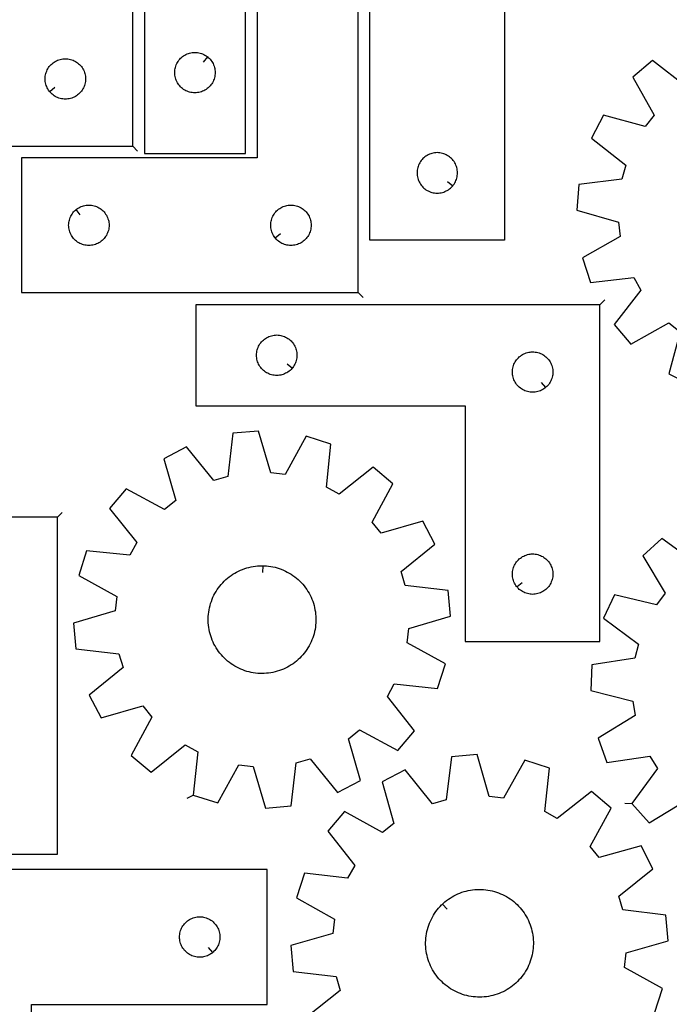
# Model space of a CAD drawing. Header units: millimetres. Extents: x 7 to 1243, y 7 to 1755.
# Tile 7 of 16: x 258 to 548, y 883 to 1321. Entities that reach past the tile are written whole.
import ezdxf

# ---------------------------------------------------------------- set-up
doc = ezdxf.new("R2010")
doc.units = ezdxf.units.MM
doc.layers.add('CUT', color=7, linetype='CONTINUOUS', true_color=0x000000)
doc.layers.add('LEADIN', color=1, linetype='CONTINUOUS', true_color=0xff0000)

msp = doc.modelspace()

# ---------------------------------------------------------------- linework, layer by layer
at = {"layer": 'CUT'}
for points in [[(308.814852, 1265.069971), (308.814852, 1445.069971), (263.814852, 1445.069971), (263.814852, 1325.069971), (158.814852, 1325.069971), (158.814852, 1265.069971)], [(314.019795, 1441.879552), (314.019795, 1261.879552), (359.019795, 1261.879552), (359.019795, 1381.879552), (464.019795, 1381.879552), (464.019795, 1441.879552)], [(409.290499, 1199.891748), (409.290499, 1379.891748), (364.290499, 1379.891748), (364.290499, 1259.891748), (259.290499, 1259.891748), (259.290499, 1199.891748)], [(414.46932, 1373.220799), (594.46932, 1373.220799), (594.46932, 1328.220799), (474.46932, 1328.220799), (474.46932, 1223.220799), (414.46932, 1223.220799)], [(342.226278, 1304.832921), (342.453907, 1304.64611), (342.883756, 1304.243513), (343.286353, 1303.813664), (343.659975, 1303.358404), (344.003021, 1302.879684), (344.314024, 1302.379552), (344.59165, 1301.86015), (344.834711, 1301.323702), (345.042166, 1300.772507), (345.213127, 1300.208923), (345.346862, 1299.635364), (345.442799, 1299.054287), (345.500525, 1298.46818), (345.519795, 1297.879552), (345.500525, 1297.290923), (345.442799, 1296.704816), (345.346862, 1296.123739), (345.213127, 1295.55018), (345.042166, 1294.986596), (344.834711, 1294.435401), (344.59165, 1293.898953), (344.314024, 1293.379552), (344.003021, 1292.879419), (343.659975, 1292.400699), (343.286353, 1291.945439), (342.883756, 1291.51559), (342.453907, 1291.112993), (341.998648, 1290.739371), (341.519927, 1290.396325), (341.019795, 1290.085323), (340.500393, 1289.807697), (339.963946, 1289.564636), (339.41275, 1289.35718), (338.849166, 1289.186219), (338.275608, 1289.052484), (337.694531, 1288.956548), (337.108423, 1288.898821), (336.519795, 1288.879552), (335.931167, 1288.898821), (335.345059, 1288.956548), (334.763982, 1289.052484), (334.190424, 1289.186219), (333.62684, 1289.35718), (333.075644, 1289.564636), (332.539197, 1289.807697), (332.019795, 1290.085323), (331.519663, 1290.396325), (331.040942, 1290.739371), (330.585683, 1291.112993), (330.155834, 1291.51559), (329.753237, 1291.945439), (329.379615, 1292.400699), (329.036568, 1292.879419), (328.725566, 1293.379552), (328.44794, 1293.898953), (328.204879, 1294.435401), (327.997424, 1294.986596), (327.826462, 1295.55018), (327.692727, 1296.123739), (327.596791, 1296.704816), (327.539065, 1297.290923), (327.519795, 1297.879552), (327.539065, 1298.46818), (327.596791, 1299.054287), (327.692727, 1299.635364), (327.826462, 1300.208923), (327.997424, 1300.772507), (328.204879, 1301.323702), (328.44794, 1301.86015), (328.725566, 1302.379552), (329.036568, 1302.879684), (329.379615, 1303.358404), (329.753237, 1303.813664), (330.155834, 1304.243513), (330.585683, 1304.64611), (331.040942, 1305.019732), (331.519663, 1305.362778), (332.019795, 1305.67378), (332.539197, 1305.951406), (333.075644, 1306.194467), (333.62684, 1306.401923), (334.190424, 1306.572884), (334.763982, 1306.706619), (335.345059, 1306.802555), (335.931167, 1306.860282), (336.519795, 1306.879552), (337.108423, 1306.860282), (337.694531, 1306.802555), (338.275608, 1306.706619), (338.849166, 1306.572884), (339.41275, 1306.401923), (339.963946, 1306.194467), (340.500393, 1305.951406), (341.019795, 1305.67378), (341.519927, 1305.362778), (341.998648, 1305.019732)], [(271.861483, 1289.363488), (271.674672, 1289.591118), (271.331626, 1290.069839), (271.020623, 1290.569971), (270.742997, 1291.089373), (270.499936, 1291.62582), (270.292481, 1292.177016), (270.12152, 1292.740599), (269.987785, 1293.314158), (269.891848, 1293.895235), (269.834122, 1294.481343), (269.814852, 1295.069971), (269.834122, 1295.658599), (269.891848, 1296.244707), (269.987785, 1296.825784), (270.12152, 1297.399342), (270.292481, 1297.962926), (270.499936, 1298.514122), (270.742997, 1299.050569), (271.020623, 1299.569971), (271.331626, 1300.070103), (271.674672, 1300.548824), (272.048294, 1301.004083), (272.450891, 1301.433932), (272.88074, 1301.836529), (273.335999, 1302.210151), (273.81472, 1302.553197), (274.314852, 1302.864199), (274.834254, 1303.141825), (275.370701, 1303.384887), (275.921897, 1303.592342), (276.485481, 1303.763303), (277.059039, 1303.897038), (277.640116, 1303.992975), (278.226224, 1304.050701), (278.814852, 1304.069971), (279.40348, 1304.050701), (279.989588, 1303.992975), (280.570665, 1303.897038), (281.144223, 1303.763303), (281.707807, 1303.592342), (282.259003, 1303.384887), (282.79545, 1303.141825), (283.314852, 1302.864199), (283.814984, 1302.553197), (284.293705, 1302.210151), (284.748964, 1301.836529), (285.178813, 1301.433932), (285.58141, 1301.004083), (285.955032, 1300.548824), (286.298079, 1300.070103), (286.609081, 1299.569971), (286.886707, 1299.050569), (287.129768, 1298.514122), (287.337223, 1297.962926), (287.508185, 1297.399342), (287.64192, 1296.825784), (287.737856, 1296.244707), (287.795582, 1295.658599), (287.814852, 1295.069971), (287.795582, 1294.481343), (287.737856, 1293.895235), (287.64192, 1293.314158), (287.508185, 1292.740599), (287.337223, 1292.177016), (287.129768, 1291.62582), (286.886707, 1291.089373), (286.609081, 1290.569971), (286.298079, 1290.069839), (285.955032, 1289.591118), (285.58141, 1289.135858), (285.178813, 1288.70601), (284.748964, 1288.303413), (284.293705, 1287.929791), (283.814984, 1287.586744), (283.314852, 1287.275742), (282.79545, 1286.998116), (282.259003, 1286.755055), (281.707807, 1286.5476), (281.144223, 1286.376638), (280.570665, 1286.242903), (279.989588, 1286.146967), (279.40348, 1286.08924), (278.814852, 1286.069971), (278.226224, 1286.08924), (277.640116, 1286.146967), (277.059039, 1286.242903), (276.485481, 1286.376638), (275.921897, 1286.5476), (275.370701, 1286.755055), (274.834254, 1286.998116), (274.314852, 1287.275742), (273.81472, 1287.586744), (273.335999, 1287.929791), (272.88074, 1288.303413), (272.450891, 1288.70601), (272.048294, 1289.135858)], [(451.422689, 1247.514317), (451.6095, 1247.741946), (451.952546, 1248.220667), (452.263549, 1248.720799), (452.541175, 1249.240201), (452.784236, 1249.776648), (452.991691, 1250.327844), (453.162652, 1250.891428), (453.296387, 1251.464986), (453.392324, 1252.046064), (453.45005, 1252.632171), (453.46932, 1253.220799), (453.45005, 1253.809427), (453.392324, 1254.395535), (453.296387, 1254.976612), (453.162652, 1255.550171), (452.991691, 1256.113755), (452.784236, 1256.66495), (452.541175, 1257.201398), (452.263549, 1257.720799), (451.952546, 1258.220931), (451.6095, 1258.699652), (451.235878, 1259.154912), (450.833281, 1259.58476), (450.403432, 1259.987358), (449.948173, 1260.360979), (449.469452, 1260.704026), (448.96932, 1261.015028), (448.449918, 1261.292654), (447.913471, 1261.535715), (447.362275, 1261.74317), (446.798691, 1261.914132), (446.225133, 1262.047867), (445.644056, 1262.143803), (445.057948, 1262.20153), (444.46932, 1262.220799), (443.880692, 1262.20153), (443.294584, 1262.143803), (442.713507, 1262.047867), (442.139949, 1261.914132), (441.576365, 1261.74317), (441.025169, 1261.535715), (440.488722, 1261.292654), (439.96932, 1261.015028), (439.469188, 1260.704026), (438.990467, 1260.360979), (438.535208, 1259.987358), (438.105359, 1259.58476), (437.702762, 1259.154912), (437.32914, 1258.699652), (436.986093, 1258.220931), (436.675091, 1257.720799), (436.397465, 1257.201398), (436.154404, 1256.66495), (435.946949, 1256.113755), (435.775988, 1255.550171), (435.642252, 1254.976612), (435.546316, 1254.395535), (435.48859, 1253.809427), (435.46932, 1253.220799), (435.48859, 1252.632171), (435.546316, 1252.046064), (435.642252, 1251.464986), (435.775988, 1250.891428), (435.946949, 1250.327844), (436.154404, 1249.776648), (436.397465, 1249.240201), (436.675091, 1248.720799), (436.986093, 1248.220667), (437.32914, 1247.741946), (437.702762, 1247.286687), (438.105359, 1246.856838), (438.535208, 1246.454241), (438.990467, 1246.080619), (439.469188, 1245.737573), (439.96932, 1245.426571), (440.488722, 1245.148945), (441.025169, 1244.905884), (441.576365, 1244.698428), (442.139949, 1244.527467), (442.713507, 1244.393732), (443.294584, 1244.297796), (443.880692, 1244.240069), (444.46932, 1244.220799), (445.057948, 1244.240069), (445.644056, 1244.297796), (446.225133, 1244.393732), (446.798691, 1244.527467), (447.362275, 1244.698428), (447.913471, 1244.905884), (448.449918, 1245.148945), (448.96932, 1245.426571), (449.469452, 1245.737573), (449.948173, 1246.080619), (450.403432, 1246.454241), (450.833281, 1246.856838), (451.235878, 1247.286687)], [(283.584016, 1236.845117), (283.811646, 1237.031928), (284.290367, 1237.374975), (284.790499, 1237.685977), (285.309901, 1237.963603), (285.846348, 1238.206664), (286.397544, 1238.414119), (286.961128, 1238.585081), (287.534686, 1238.718816), (288.115763, 1238.814752), (288.701871, 1238.872478), (289.290499, 1238.891748), (289.879127, 1238.872478), (290.465235, 1238.814752), (291.046312, 1238.718816), (291.61987, 1238.585081), (292.183454, 1238.414119), (292.73465, 1238.206664), (293.271097, 1237.963603), (293.790499, 1237.685977), (294.290631, 1237.374975), (294.769352, 1237.031928), (295.224611, 1236.658306), (295.65446, 1236.255709), (296.057057, 1235.82586), (296.430679, 1235.370601), (296.773726, 1234.89188), (297.084728, 1234.391748), (297.362354, 1233.872346), (297.605415, 1233.335899), (297.81287, 1232.784703), (297.983831, 1232.22112), (298.117567, 1231.647561), (298.213503, 1231.066484), (298.271229, 1230.480376), (298.290499, 1229.891748), (298.271229, 1229.30312), (298.213503, 1228.717012), (298.117567, 1228.135935), (297.983831, 1227.562377), (297.81287, 1226.998793), (297.605415, 1226.447597), (297.362354, 1225.91115), (297.084728, 1225.391748), (296.773726, 1224.891616), (296.430679, 1224.412895), (296.057057, 1223.957636), (295.65446, 1223.527787), (295.224611, 1223.12519), (294.769352, 1222.751568), (294.290631, 1222.408522), (293.790499, 1222.097519), (293.271097, 1221.819893), (292.73465, 1221.576832), (292.183454, 1221.369377), (291.61987, 1221.198416), (291.046312, 1221.064681), (290.465235, 1220.968744), (289.879127, 1220.911018), (289.290499, 1220.891748), (288.701871, 1220.911018), (288.115763, 1220.968744), (287.534686, 1221.064681), (286.961128, 1221.198416), (286.397544, 1221.369377), (285.846348, 1221.576832), (285.309901, 1221.819893), (284.790499, 1222.097519), (284.290367, 1222.408522), (283.811646, 1222.751568), (283.356387, 1223.12519), (282.926538, 1223.527787), (282.523941, 1223.957636), (282.150319, 1224.412895), (281.807273, 1224.891616), (281.49627, 1225.391748), (281.218644, 1225.91115), (280.975583, 1226.447597), (280.768128, 1226.998793), (280.597167, 1227.562377), (280.463432, 1228.135935), (280.367495, 1228.717012), (280.309769, 1229.30312), (280.290499, 1229.891748), (280.309769, 1230.480376), (280.367495, 1231.066484), (280.463432, 1231.647561), (280.597167, 1232.22112), (280.768128, 1232.784703), (280.975583, 1233.335899), (281.218644, 1233.872346), (281.49627, 1234.391748), (281.807273, 1234.89188), (282.150319, 1235.370601), (282.523941, 1235.82586), (282.926538, 1236.255709), (283.356387, 1236.658306)], [(372.33713, 1224.185266), (372.150319, 1224.412895), (371.807273, 1224.891616), (371.49627, 1225.391748), (371.218644, 1225.91115), (370.975583, 1226.447597), (370.768128, 1226.998793), (370.597167, 1227.562377), (370.463432, 1228.135935), (370.367495, 1228.717012), (370.309769, 1229.30312), (370.290499, 1229.891748), (370.309769, 1230.480376), (370.367495, 1231.066484), (370.463432, 1231.647561), (370.597167, 1232.22112), (370.768128, 1232.784703), (370.975583, 1233.335899), (371.218644, 1233.872346), (371.49627, 1234.391748), (371.807273, 1234.89188), (372.150319, 1235.370601), (372.523941, 1235.82586), (372.926538, 1236.255709), (373.356387, 1236.658306), (373.811646, 1237.031928), (374.290367, 1237.374975), (374.790499, 1237.685977), (375.309901, 1237.963603), (375.846348, 1238.206664), (376.397544, 1238.414119), (376.961128, 1238.585081), (377.534686, 1238.718816), (378.115763, 1238.814752), (378.701871, 1238.872478), (379.290499, 1238.891748), (379.879127, 1238.872478), (380.465235, 1238.814752), (381.046312, 1238.718816), (381.61987, 1238.585081), (382.183454, 1238.414119), (382.73465, 1238.206664), (383.271097, 1237.963603), (383.790499, 1237.685977), (384.290631, 1237.374975), (384.769352, 1237.031928), (385.224611, 1236.658306), (385.65446, 1236.255709), (386.057057, 1235.82586), (386.430679, 1235.370601), (386.773726, 1234.89188), (387.084728, 1234.391748), (387.362354, 1233.872346), (387.605415, 1233.335899), (387.81287, 1232.784703), (387.983831, 1232.22112), (388.117567, 1231.647561), (388.213503, 1231.066484), (388.271229, 1230.480376), (388.290499, 1229.891748), (388.271229, 1229.30312), (388.213503, 1228.717012), (388.117567, 1228.135935), (387.983831, 1227.562377), (387.81287, 1226.998793), (387.605415, 1226.447597), (387.362354, 1225.91115), (387.084728, 1225.391748), (386.773726, 1224.891616), (386.430679, 1224.412895), (386.057057, 1223.957636), (385.65446, 1223.527787), (385.224611, 1223.12519), (384.769352, 1222.751568), (384.290631, 1222.408522), (383.790499, 1222.097519), (383.271097, 1221.819893), (382.73465, 1221.576832), (382.183454, 1221.369377), (381.61987, 1221.198416), (381.046312, 1221.064681), (380.465235, 1220.968744), (379.879127, 1220.911018), (379.290499, 1220.891748), (378.701871, 1220.911018), (378.115763, 1220.968744), (377.534686, 1221.064681), (376.961128, 1221.198416), (376.397544, 1221.369377), (375.846348, 1221.576832), (375.309901, 1221.819893), (374.790499, 1222.097519), (374.290367, 1222.408522), (373.811646, 1222.751568), (373.356387, 1223.12519), (372.926538, 1223.527787), (372.523941, 1223.957636)], [(516.979221, 1194.522317), (336.979221, 1194.522317), (336.979221, 1149.522317), (456.979221, 1149.522317), (456.979221, 1044.522317), (516.979221, 1044.522317)], [(379.93259, 1166.315834), (379.745779, 1166.088204), (379.343182, 1165.658356), (378.913333, 1165.255758), (378.458074, 1164.882136), (377.979353, 1164.53909), (377.479221, 1164.228088), (376.959819, 1163.950462), (376.423372, 1163.707401), (375.872176, 1163.499945), (375.308593, 1163.328984), (374.735034, 1163.195249), (374.153957, 1163.099313), (373.567849, 1163.041586), (372.979221, 1163.022317), (372.390593, 1163.041586), (371.804485, 1163.099313), (371.223408, 1163.195249), (370.64985, 1163.328984), (370.086266, 1163.499945), (369.53507, 1163.707401), (368.998623, 1163.950462), (368.479221, 1164.228088), (367.979089, 1164.53909), (367.500368, 1164.882136), (367.045109, 1165.255758), (366.61526, 1165.658356), (366.212663, 1166.088204), (365.839041, 1166.543464), (365.495995, 1167.022184), (365.184993, 1167.522317), (364.907366, 1168.041718), (364.664305, 1168.578166), (364.45685, 1169.129361), (364.285889, 1169.692945), (364.152154, 1170.266504), (364.056217, 1170.847581), (363.998491, 1171.433688), (363.979221, 1172.022317), (363.998491, 1172.610945), (364.056217, 1173.197052), (364.152154, 1173.778129), (364.285889, 1174.351688), (364.45685, 1174.915272), (364.664305, 1175.466467), (364.907366, 1176.002915), (365.184993, 1176.522317), (365.495995, 1177.022449), (365.839041, 1177.501169), (366.212663, 1177.956429), (366.61526, 1178.386278), (367.045109, 1178.788875), (367.500368, 1179.162497), (367.979089, 1179.505543), (368.479221, 1179.816545), (368.998623, 1180.094171), (369.53507, 1180.337232), (370.086266, 1180.544688), (370.64985, 1180.715649), (371.223408, 1180.849384), (371.804485, 1180.94532), (372.390593, 1181.003047), (372.979221, 1181.022317), (373.567849, 1181.003047), (374.153957, 1180.94532), (374.735034, 1180.849384), (375.308593, 1180.715649), (375.872176, 1180.544688), (376.423372, 1180.337232), (376.959819, 1180.094171), (377.479221, 1179.816545), (377.979353, 1179.505543), (378.458074, 1179.162497), (378.913333, 1178.788875), (379.343182, 1178.386278), (379.745779, 1177.956429), (380.119401, 1177.501169), (380.462448, 1177.022449), (380.77345, 1176.522317), (381.051076, 1176.002915), (381.294137, 1175.466467), (381.501592, 1174.915272), (381.672554, 1174.351688), (381.806289, 1173.778129), (381.902225, 1173.197052), (381.959951, 1172.610945), (381.979221, 1172.022317), (381.959951, 1171.433688), (381.902225, 1170.847581), (381.806289, 1170.266504), (381.672554, 1169.692945), (381.501592, 1169.129361), (381.294137, 1168.578166), (381.051076, 1168.041718), (380.77345, 1167.522317), (380.462448, 1167.022184), (380.119401, 1166.543464)], [(492.685704, 1157.568947), (492.458074, 1157.382136), (491.979353, 1157.03909), (491.479221, 1156.728088), (490.959819, 1156.450462), (490.423372, 1156.207401), (489.872176, 1155.999945), (489.308593, 1155.828984), (488.735034, 1155.695249), (488.153957, 1155.599313), (487.567849, 1155.541586), (486.979221, 1155.522317), (486.390593, 1155.541586), (485.804485, 1155.599313), (485.223408, 1155.695249), (484.64985, 1155.828984), (484.086266, 1155.999945), (483.53507, 1156.207401), (482.998623, 1156.450462), (482.479221, 1156.728088), (481.979089, 1157.03909), (481.500368, 1157.382136), (481.045109, 1157.755758), (480.61526, 1158.158356), (480.212663, 1158.588204), (479.839041, 1159.043464), (479.495995, 1159.522184), (479.184993, 1160.022317), (478.907366, 1160.541718), (478.664305, 1161.078166), (478.45685, 1161.629361), (478.285889, 1162.192945), (478.152154, 1162.766504), (478.056217, 1163.347581), (477.998491, 1163.933688), (477.979221, 1164.522317), (477.998491, 1165.110945), (478.056217, 1165.697052), (478.152154, 1166.278129), (478.285889, 1166.851688), (478.45685, 1167.415272), (478.664305, 1167.966467), (478.907366, 1168.502915), (479.184993, 1169.022317), (479.495995, 1169.522449), (479.839041, 1170.001169), (480.212663, 1170.456429), (480.61526, 1170.886278), (481.045109, 1171.288875), (481.500368, 1171.662497), (481.979089, 1172.005543), (482.479221, 1172.316545), (482.998623, 1172.594171), (483.53507, 1172.837232), (484.086266, 1173.044688), (484.64985, 1173.215649), (485.223408, 1173.349384), (485.804485, 1173.44532), (486.390593, 1173.503047), (486.979221, 1173.522317), (487.567849, 1173.503047), (488.153957, 1173.44532), (488.735034, 1173.349384), (489.308593, 1173.215649), (489.872176, 1173.044688), (490.423372, 1172.837232), (490.959819, 1172.594171), (491.479221, 1172.316545), (491.979353, 1172.005543), (492.458074, 1171.662497), (492.913333, 1171.288875), (493.343182, 1170.886278), (493.745779, 1170.456429), (494.119401, 1170.001169), (494.462448, 1169.522449), (494.77345, 1169.022317), (495.051076, 1168.502915), (495.294137, 1167.966467), (495.501592, 1167.415272), (495.672554, 1166.851688), (495.806289, 1166.278129), (495.902225, 1165.697052), (495.959951, 1165.110945), (495.979221, 1164.522317), (495.959951, 1163.933688), (495.902225, 1163.347581), (495.806289, 1162.766504), (495.672554, 1162.192945), (495.501592, 1161.629361), (495.294137, 1161.078166), (495.051076, 1160.541718), (494.77345, 1160.022317), (494.462448, 1159.522184), (494.119401, 1159.043464), (493.745779, 1158.588204), (493.343182, 1158.158356), (492.913333, 1157.755758)], [(335.721504, 976.082649), (346.723543, 972.61269), (356.103312, 989.567405), (362.494864, 988.866865), (367.979459, 970.282957), (379.471913, 971.28743), (381.649401, 990.541027), (387.82251, 992.339753), (400.001368, 977.269325), (410.234616, 982.595309), (404.878321, 1001.216601), (409.893187, 1005.240754), (426.912188, 995.978141), (434.328311, 1004.814803), (422.253679, 1019.968868), (425.346834, 1025.605807), (444.61499, 1023.561158), (448.084949, 1034.563197), (431.130235, 1043.942966), (431.830774, 1050.334518), (450.414682, 1055.819112), (449.410209, 1067.311567), (430.156613, 1069.489055), (428.357886, 1075.662164), (443.428315, 1087.841022), (438.102331, 1098.07427), (419.481039, 1092.717975), (415.456885, 1097.732841), (424.719499, 1114.751842), (415.882836, 1122.167964), (400.728771, 1110.093333), (395.091832, 1113.186488), (397.136481, 1132.454644), (386.134443, 1135.924603), (376.754673, 1118.969889), (370.363122, 1119.670428), (364.878527, 1138.254336), (353.386073, 1137.249863), (351.208584, 1117.996267), (345.035476, 1116.19754), (332.856617, 1131.267969), (322.623369, 1125.941985), (327.979665, 1107.320692), (322.964799, 1103.296539), (305.945797, 1112.559152), (298.529675, 1103.72249), (310.604306, 1088.568425), (307.511151, 1082.931486), (288.242996, 1084.976135), (284.773036, 1073.974097), (301.727751, 1064.594327), (301.027211, 1058.202776), (282.443303, 1052.718181), (283.447777, 1041.225727), (302.701373, 1039.048238), (304.500099, 1032.87513), (289.429671, 1020.696271), (294.755655, 1010.463023), (313.376947, 1015.819318), (317.4011, 1010.804453), (308.138487, 993.785451), (316.975149, 986.369329), (332.129214, 998.44396), (337.766153, 995.350805)], [(275.25095, 1099.846779), (95.25095, 1099.846779), (95.25095, 1054.846779), (215.25095, 1054.846779), (215.25095, 949.846779), (275.25095, 949.846779)], [(480.025852, 1068.815834), (479.839041, 1069.043464), (479.495995, 1069.522184), (479.184993, 1070.022317), (478.907366, 1070.541718), (478.664305, 1071.078166), (478.45685, 1071.629361), (478.285889, 1072.192945), (478.152154, 1072.766504), (478.056217, 1073.347581), (477.998491, 1073.933688), (477.979221, 1074.522317), (477.998491, 1075.110945), (478.056217, 1075.697052), (478.152154, 1076.278129), (478.285889, 1076.851688), (478.45685, 1077.415272), (478.664305, 1077.966467), (478.907366, 1078.502915), (479.184993, 1079.022317), (479.495995, 1079.522449), (479.839041, 1080.001169), (480.212663, 1080.456429), (480.61526, 1080.886278), (481.045109, 1081.288875), (481.500368, 1081.662497), (481.979089, 1082.005543), (482.479221, 1082.316545), (482.998623, 1082.594171), (483.53507, 1082.837232), (484.086266, 1083.044688), (484.64985, 1083.215649), (485.223408, 1083.349384), (485.804485, 1083.44532), (486.390593, 1083.503047), (486.979221, 1083.522317), (487.567849, 1083.503047), (488.153957, 1083.44532), (488.735034, 1083.349384), (489.308593, 1083.215649), (489.872176, 1083.044688), (490.423372, 1082.837232), (490.959819, 1082.594171), (491.479221, 1082.316545), (491.979353, 1082.005543), (492.458074, 1081.662497), (492.913333, 1081.288875), (493.343182, 1080.886278), (493.745779, 1080.456429), (494.119401, 1080.001169), (494.462448, 1079.522449), (494.77345, 1079.022317), (495.051076, 1078.502915), (495.294137, 1077.966467), (495.501592, 1077.415272), (495.672554, 1076.851688), (495.806289, 1076.278129), (495.902225, 1075.697052), (495.959951, 1075.110945), (495.979221, 1074.522317), (495.959951, 1073.933688), (495.902225, 1073.347581), (495.806289, 1072.766504), (495.672554, 1072.192945), (495.501592, 1071.629361), (495.294137, 1071.078166), (495.051076, 1070.541718), (494.77345, 1070.022317), (494.462448, 1069.522184), (494.119401, 1069.043464), (493.745779, 1068.588204), (493.343182, 1068.158356), (492.913333, 1067.755758), (492.458074, 1067.382136), (491.979353, 1067.03909), (491.479221, 1066.728088), (490.959819, 1066.450462), (490.423372, 1066.207401), (489.872176, 1065.999945), (489.308593, 1065.828984), (488.735034, 1065.695249), (488.153957, 1065.599313), (487.567849, 1065.541586), (486.979221, 1065.522317), (486.390593, 1065.541586), (485.804485, 1065.599313), (485.223408, 1065.695249), (484.64985, 1065.828984), (484.086266, 1065.999945), (483.53507, 1066.207401), (482.998623, 1066.450462), (482.479221, 1066.728088), (481.979089, 1067.03909), (481.500368, 1067.382136), (481.045109, 1067.755758), (480.61526, 1068.158356), (480.212663, 1068.588204)], [(366.89161, 1078.259193), (367.381084, 1078.249754), (368.358447, 1078.190963), (369.332599, 1078.092355), (370.301918, 1077.954095), (371.264791, 1077.776413), (372.219615, 1077.559604), (373.164801, 1077.30403), (374.098777, 1077.010116), (375.019986, 1076.678351), (375.926897, 1076.309287), (376.817999, 1075.903538), (377.69181, 1075.461781), (378.546875, 1074.98475), (379.381771, 1074.473238), (380.195109, 1073.928099), (380.985534, 1073.350238), (381.751731, 1072.740617), (382.492425, 1072.100252), (383.206383, 1071.430208), (383.892417, 1070.7316), (384.549384, 1070.005591), (385.176192, 1069.25339), (385.771797, 1068.476248), (386.335208, 1067.675458), (386.865487, 1066.852355), (387.361751, 1066.008307), (387.823175, 1065.14472), (388.248991, 1064.26303), (388.638489, 1063.364706), (388.991021, 1062.451242), (389.306002, 1061.524159), (389.582906, 1060.585001), (389.821272, 1059.635329), (390.020704, 1058.676725), (390.180871, 1057.710784), (390.301504, 1056.739114), (390.382404, 1055.763332), (390.423436, 1054.785062), (390.424532, 1053.805933), (390.385689, 1052.827574), (390.306973, 1051.851613), (390.188515, 1050.879676), (390.030511, 1049.913379), (389.833224, 1048.954331), (389.596984, 1048.004128), (389.322182, 1047.064351), (389.009278, 1046.136566), (388.65879, 1045.222316), (388.271304, 1044.323122), (387.847463, 1043.440482), (387.387972, 1042.575864), (386.893598, 1041.730707), (386.365163, 1040.906419), (385.803546, 1040.104371), (385.209681, 1039.325898), (384.584558, 1038.572296), (383.929217, 1037.844818), (383.244749, 1037.144677), (382.532292, 1036.473036), (381.793033, 1035.831015), (381.028202, 1035.219681), (380.239073, 1034.640053), (379.426957, 1034.093094), (378.593208, 1033.579716), (377.739213, 1033.100772), (376.866393, 1032.65706), (375.976201, 1032.249318), (375.070118, 1031.878226), (374.149653, 1031.5444), (373.216338, 1031.248396), (372.271727, 1030.990707), (371.31739, 1030.771762), (370.354917, 1030.591926), (369.38591, 1030.451497), (368.411981, 1030.350709), (367.434752, 1030.28973), (366.455849, 1030.268662), (365.476901, 1030.287539), (364.499538, 1030.346331), (363.525386, 1030.444938), (362.556067, 1030.583199), (361.593195, 1030.760881), (360.63837, 1030.977689), (359.693184, 1031.233263), (358.759209, 1031.527178), (357.837999, 1031.858943), (356.931089, 1032.228007), (356.039986, 1032.633755), (355.166175, 1033.075512), (354.31111, 1033.552544), (353.476214, 1034.064055), (352.662877, 1034.609195), (351.872452, 1035.187056), (351.106255, 1035.796676), (350.365561, 1036.437041), (349.651603, 1037.107085), (348.965569, 1037.805693), (348.308602, 1038.531702), (347.681794, 1039.283904), (347.086189, 1040.061046), (346.522778, 1040.861835), (345.992499, 1041.684938), (345.496234, 1042.528986), (345.034811, 1043.392574), (344.608995, 1044.274263), (344.219497, 1045.172587), (343.866964, 1046.086051), (343.551984, 1047.013134), (343.27508, 1047.952293), (343.036714, 1048.901965), (342.837281, 1049.860569), (342.677115, 1050.82651), (342.556482, 1051.79818), (342.475581, 1052.773962), (342.434549, 1053.752231), (342.433454, 1054.73136), (342.472296, 1055.70972), (342.551012, 1056.68568), (342.669471, 1057.657618), (342.827475, 1058.623915), (343.024761, 1059.582963), (343.261002, 1060.533166), (343.535803, 1061.472942), (343.848708, 1062.400727), (344.199195, 1063.314978), (344.586682, 1064.214171), (345.010523, 1065.096812), (345.470013, 1065.96143), (345.964387, 1066.806586), (346.492823, 1067.630874), (347.05444, 1068.432922), (347.648304, 1069.211395), (348.273427, 1069.964998), (348.928768, 1070.692475), (349.613237, 1071.392617), (350.325693, 1072.064257), (351.064952, 1072.706278), (351.829783, 1073.317612), (352.618913, 1073.89724), (353.431028, 1074.444199), (354.264778, 1074.957578), (355.118773, 1075.436521), (355.991593, 1075.880233), (356.881785, 1076.287975), (357.787867, 1076.659068), (358.708332, 1076.992894), (359.641647, 1077.288897), (360.586259, 1077.546586), (361.540596, 1077.765531), (362.503069, 1077.945368), (363.472076, 1078.085797), (364.446004, 1078.186585), (365.423233, 1078.247563), (366.402136, 1078.268632)], [(218.667439, 942.9213), (218.667439, 762.9213), (263.667439, 762.9213), (263.667439, 882.9213), (368.667439, 882.9213), (368.667439, 942.9213)], [(446.781476, 927.541599), (447.136357, 927.878842), (447.873041, 928.523816), (448.635419, 929.138206), (449.422223, 929.720988), (450.232143, 930.271193), (451.06383, 930.787904), (451.915902, 931.270262), (452.786939, 931.717463), (453.675493, 932.128764), (454.580083, 932.50348), (455.499204, 932.840987), (456.431327, 933.140724), (457.3749, 933.402191), (458.328353, 933.624953), (459.290098, 933.808641), (460.258535, 933.952947), (461.232053, 934.057631), (462.20903, 934.122521), (463.187841, 934.147507), (464.166857, 934.132547), (465.144447, 934.077668), (466.118986, 933.982959), (467.08885, 933.848579), (468.052427, 933.674752), (469.008111, 933.461767), (469.954312, 933.209977), (470.889456, 932.919804), (471.811986, 932.591728), (472.720367, 932.226297), (473.613086, 931.824118), (474.488658, 931.385861), (475.345625, 930.912256), (476.182562, 930.40409), (476.998074, 929.862209), (477.790806, 929.287516), (478.559436, 928.680967), (479.302687, 928.043571), (480.019321, 927.37639), (480.708145, 926.680533), (481.368013, 925.95716), (481.997826, 925.207473), (482.596537, 924.432721), (483.163148, 923.634193), (483.696717, 922.813218), (484.196355, 921.971163), (484.661232, 921.109429), (485.090572, 920.229451), (485.483662, 919.332693), (485.839848, 918.420647), (486.158536, 917.494832), (486.439196, 916.556789), (486.681362, 915.608079), (486.884629, 914.650281), (487.04866, 913.684988), (487.173181, 912.713809), (487.257986, 911.738359), (487.302932, 910.760261), (487.307947, 909.781144), (487.27302, 908.802637), (487.19821, 907.82637), (487.083643, 906.853966), (486.929507, 905.887044), (486.73606, 904.927214), (486.503625, 903.976073), (486.232587, 903.035205), (485.923397, 902.106175), (485.576572, 901.190529), (485.192687, 900.289792), (484.772382, 899.405462), (484.316356, 898.539012), (483.825368, 897.691884), (483.300236, 896.865488), (482.741833, 896.061198), (482.151089, 895.280355), (481.528987, 894.524257), (480.876562, 893.794162), (480.194902, 893.091287), (479.485139, 892.416801), (478.748455, 891.771826), (477.986077, 891.157436), (477.199273, 890.574654), (476.389353, 890.02445), (475.557665, 889.507739), (474.705594, 889.025381), (473.834556, 888.578179), (472.946003, 888.166878), (472.041413, 887.792162), (471.122292, 887.454655), (470.190169, 887.154919), (469.246596, 886.893452), (468.293143, 886.670689), (467.331398, 886.487002), (466.36296, 886.342696), (465.389443, 886.238011), (464.412466, 886.173122), (463.433655, 886.148136), (462.454639, 886.163095), (461.477049, 886.217975), (460.50251, 886.312683), (459.532646, 886.447063), (458.569069, 886.62089), (457.613385, 886.833876), (456.667184, 887.085665), (455.73204, 887.375839), (454.80951, 887.703915), (453.901129, 888.069346), (453.00841, 888.471525), (452.132838, 888.909781), (451.275871, 889.383387), (450.438934, 889.891553), (449.623422, 890.433433), (448.83069, 891.008126), (448.062059, 891.614675), (447.318809, 892.252071), (446.602175, 892.919252), (445.913351, 893.615109), (445.253483, 894.338483), (444.62367, 895.08817), (444.024959, 895.862922), (443.458348, 896.66145), (442.924779, 897.482425), (442.425141, 898.32448), (441.960264, 899.186213), (441.530924, 900.066192), (441.137833, 900.96295), (440.781648, 901.874995), (440.46296, 902.80081), (440.182299, 903.738853), (439.940134, 904.687563), (439.736867, 905.645362), (439.572836, 906.610654), (439.448315, 907.581833), (439.36351, 908.557284), (439.318563, 909.535381), (439.313549, 910.514498), (439.348476, 911.493005), (439.423285, 912.469273), (439.537853, 913.441677), (439.691989, 914.408598), (439.885436, 915.368428), (440.117871, 916.319569), (440.388909, 917.260438), (440.698098, 918.189468), (441.044924, 919.105114), (441.428809, 920.005851), (441.849114, 920.89018), (442.30514, 921.75663), (442.796128, 922.603758), (443.32126, 923.430155), (443.879663, 924.234444), (444.470407, 925.015288), (445.092509, 925.771386), (445.744933, 926.50148), (446.426594, 927.204355)], [(344.373922, 905.96793), (344.146292, 905.78112), (343.667571, 905.438073), (343.167439, 905.127071), (342.648037, 904.849445), (342.11159, 904.606384), (341.560394, 904.398928), (340.99681, 904.227967), (340.423252, 904.094232), (339.842175, 903.998296), (339.256067, 903.940569), (338.667439, 903.9213), (338.078811, 903.940569), (337.492703, 903.998296), (336.911626, 904.094232), (336.338068, 904.227967), (335.774484, 904.398928), (335.223288, 904.606384), (334.686841, 904.849445), (334.167439, 905.127071), (333.667307, 905.438073), (333.188586, 905.78112), (332.733327, 906.154741), (332.303478, 906.557339), (331.900881, 906.987187), (331.527259, 907.442447), (331.184212, 907.921167), (330.87321, 908.4213), (330.595584, 908.940701), (330.352523, 909.477149), (330.145068, 910.028344), (329.974107, 910.591928), (329.840371, 911.165487), (329.744435, 911.746564), (329.686709, 912.332671), (329.667439, 912.9213), (329.686709, 913.509928), (329.744435, 914.096035), (329.840371, 914.677112), (329.974107, 915.250671), (330.145068, 915.814255), (330.352523, 916.36545), (330.595584, 916.901898), (330.87321, 917.4213), (331.184212, 917.921432), (331.527259, 918.400152), (331.900881, 918.855412), (332.303478, 919.285261), (332.733327, 919.687858), (333.188586, 920.06148), (333.667307, 920.404526), (334.167439, 920.715528), (334.686841, 920.993154), (335.223288, 921.236215), (335.774484, 921.443671), (336.338068, 921.614632), (336.911626, 921.748367), (337.492703, 921.844303), (338.078811, 921.90203), (338.667439, 921.9213), (339.256067, 921.90203), (339.842175, 921.844303), (340.423252, 921.748367), (340.99681, 921.614632), (341.560394, 921.443671), (342.11159, 921.236215), (342.648037, 920.993154), (343.167439, 920.715528), (343.667571, 920.404526), (344.146292, 920.06148), (344.601551, 919.687858), (345.0314, 919.285261), (345.433997, 918.855412), (345.807619, 918.400152), (346.150665, 917.921432), (346.461668, 917.4213), (346.739294, 916.901898), (346.982355, 916.36545), (347.18981, 915.814255), (347.360771, 915.250671), (347.494506, 914.677112), (347.590443, 914.096035), (347.648169, 913.509928), (347.667439, 912.9213), (347.648169, 912.332671), (347.590443, 911.746564), (347.494506, 911.165487), (347.360771, 910.591928), (347.18981, 910.028344), (346.982355, 909.477149), (346.739294, 908.940701), (346.461668, 908.4213), (346.150665, 907.921167), (345.807619, 907.442447), (345.433997, 906.987187), (345.0314, 906.557339), (344.601551, 906.154741)]]:
    msp.add_lwpolyline(points, close=True, dxfattribs=at)
for points in [[(555.712788, 1291.392283), (540.428917, 1303.302183), (531.673043, 1295.790849), (541.119324, 1278.873101), (537.149687, 1273.814972), (518.47151, 1278.9694), (513.2566, 1268.679104), (528.457968, 1256.664079), (526.726163, 1250.471863), (507.497263, 1248.086104), (506.617241, 1236.583451), (525.259425, 1231.300327), (526.029104, 1224.916732), (509.176908, 1215.353997), (512.765748, 1204.390162), (532.010644, 1206.643246), (535.164631, 1201.040117), (523.254731, 1185.756246), (530.766066, 1177.000372), (547.683813, 1186.446653), (552.741942, 1182.477015), (547.587514, 1163.798838), (557.87781, 1158.583929)], [(560.212076, 1078.966518), (544.559166, 1090.387062), (536.045241, 1082.602555), (546.02187, 1065.992037), (542.214197, 1060.810888), (523.38234, 1065.371984), (518.495501, 1054.9219), (534.069274, 1043.393673), (532.534183, 1037.149782), (513.39036, 1034.157046), (512.874584, 1022.632314), (531.674536, 1017.941447), (532.64573, 1011.585389), (516.104414, 1001.494438), (520.038223, 990.649595), (539.202231, 993.510229), (542.531855, 988.009657), (531.111312, 972.356747), (538.895819, 963.842822), (555.506336, 973.819451)], [(541.304924, 878.956341), (544.843006, 889.936662), (527.946751, 899.421333), (528.68689, 905.80842), (547.304434, 911.17773), (546.371208, 922.676189), (527.131477, 924.972966), (525.371045, 931.157104), (540.516666, 943.242325), (535.254208, 953.508386), (516.600076, 948.267605), (512.607081, 953.307315), (521.974997, 970.268582), (513.184469, 977.739329), (497.955858, 965.758852), (492.338198, 968.886884), (494.502228, 988.141998), (483.521907, 991.680079), (474.037236, 974.783824), (467.650149, 975.523964), (462.280839, 994.141507), (450.78238, 993.208281), (448.485603, 973.968551), (442.301465, 972.208118), (430.216244, 987.35374), (419.950184, 982.091281), (425.190965, 963.43715), (420.151254, 959.444155), (403.189987, 968.812071), (395.71924, 960.021542), (407.699717, 944.792932), (404.571685, 939.175272), (385.316572, 941.339302), (381.77849, 930.358981), (398.674745, 920.874309), (397.934606, 914.487222), (379.317062, 909.117912), (380.250288, 897.619454), (399.490019, 895.322677), (401.250451, 889.138538), (386.10483, 877.053318)]]:
    msp.add_lwpolyline(points, dxfattribs=at)
at = {"layer": 'LEADIN'}
for p, q in [((340.323098, 1302.513889), (342.226278, 1304.832921)), ((274.180514, 1291.266668), (271.861483, 1289.363488)), ((310.936172, 1262.94865), (308.814852, 1265.069971)), ((449.103658, 1249.417497), (451.422689, 1247.514317)), ((285.487196, 1234.526086), (283.584016, 1236.845117)), ((374.656161, 1226.088445), (372.33713, 1224.185266)), ((411.411819, 1197.770428), (409.290499, 1199.891748)), ((519.100541, 1196.643637), (516.979221, 1194.522317)), ((377.613559, 1168.219014), (379.93259, 1166.315834)), ((490.782524, 1159.887979), (492.685704, 1157.568947)), ((277.37227, 1101.9681), (275.25095, 1099.846779)), ((366.833771, 1075.259751), (366.89161, 1078.259193)), ((482.344883, 1070.719014), (480.025852, 1068.815834)), ((333.060354, 974.69763), (335.721504, 976.082649)), ((528.114312, 972.490874), (531.111312, 972.356747)), ((448.848065, 925.366924), (446.781476, 927.541599)), ((342.470742, 908.286962), (344.373922, 905.96793))]:
    msp.add_line(p, q, dxfattribs=at)

doc.saveas('drawing.dxf')
